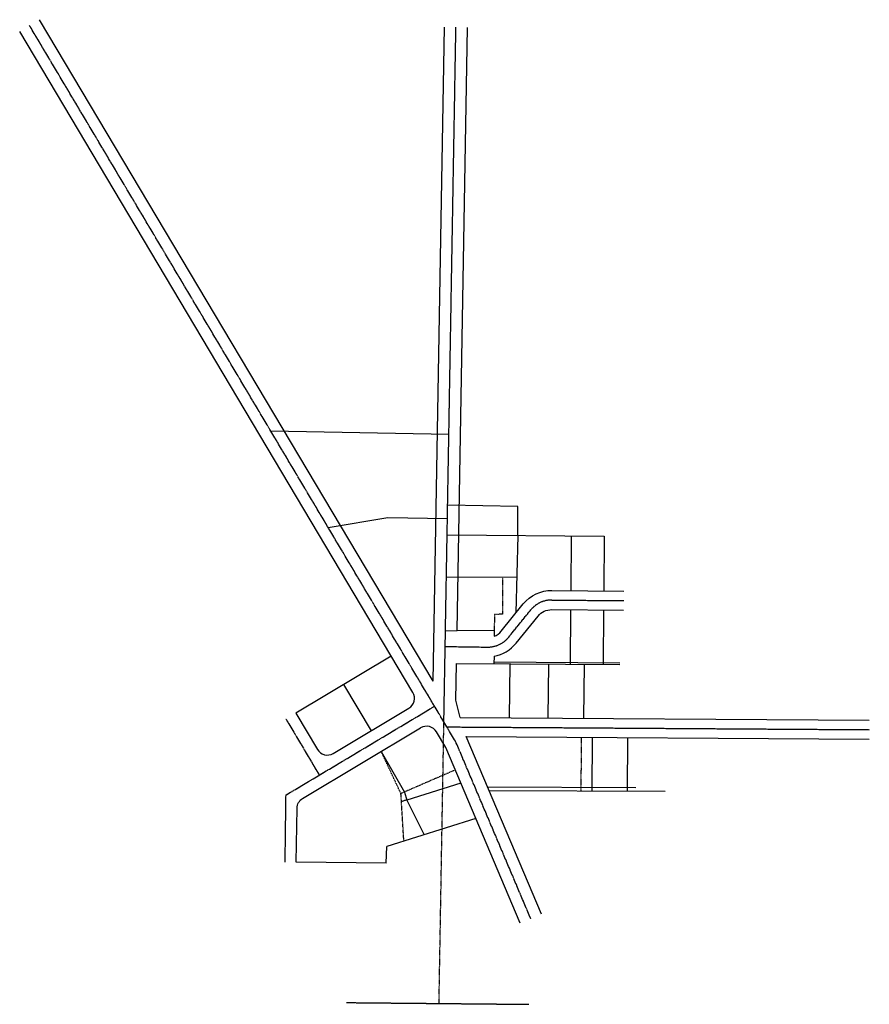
# Model space of a CAD drawing. Header units: feet. Extents: x 1487484 to 1496741, y 336396 to 341224.
# Tile 2 of 2: x 1494525 to 1496741, y 336396 to 338963. Entities that reach past the tile are written whole.
import ezdxf

# ---------------------------------------------------------------- set-up
doc = ezdxf.new("R2010")
doc.units = ezdxf.units.FT
doc.header["$MEASUREMENT"] = 0
for name, pattern in [('B', [0.3, 0.25, -0.05]), ('cl', [5, 0.09375, -0.09375, 4.625, -0.09375, 0.09375]), ('F', [0.15, 0.1, -0.05]), ('OhDOT_USTN2', [0.11, 0.069, -0.041])]:
    doc.linetypes.add(name, pattern=pattern)
for name, color, linetype in [('DV_X_Property_Line', 80, 'Continuous'), ('DV_X_Section_VMS_Line', 10, 'OhDOT_USTN2'), ('RW_X_CL', 180, 'cl'), ('RW_X_Esmt_U', 11, 'esmtuex'), ('RW_X_Right_of_Way', 50, 'rowex'), ('SC_Scratch15', 7, 'Continuous')]:
    doc.layers.add(name, color=color, linetype=linetype)
doc.styles.add('Straight-Normal', font='font30.shx', dxfattribs={"height": 0.1})
doc.linetypes.add('esmtuex', pattern='A,0.75,-0.1,["Ex U",Straight-Normal,S=1,R=0,X=0,Y=-0.06],-0.45,0.75,-0.3,0.75,-0.3,0.75,-0.3,0.75,-0.3', length=5.5)
doc.linetypes.add('rowex', pattern='A,0.75,-0.05,["Ex R/W",Straight-Normal,S=1,R=0,X=0,Y=-0.06],-0.7,0.75,-0.3,0.75,-0.3,0.75,-0.3,0.75,-0.3', length=5.7)

msp = doc.modelspace()

# ---------------------------------------------------------------- linework, layer by layer
at = {"layer": 'DV_X_Property_Line'}
for p, q in [((1495179.9, 337891.2), (1495644.6, 337882.4)), ((1495824.8, 337694), (1495641.7, 337697.6)), ((1495824.3, 337618.5), (1495824.8, 337694)), ((1495329.9, 337639.3), (1495485.2, 337665.1)), ((1495485.2, 337665.1), (1495640.8, 337662.5)), ((1495640.1, 337620), (1496049.5, 337616.6)), ((1495824.3, 337618.5), (1495819.4, 337416.4)), ((1495963.9, 337617.3), (1495962.9, 337474.8)), ((1496049.5, 337616.6), (1496048.4, 337474.1)), ((1495821.6, 337508.6), (1495638.2, 337509.4)), ((1495962, 337282.6), (1495963, 337424.8)), ((1496047.7, 337282.7), (1496048.7, 337424.1)), ((1495635.7, 337370.1), (1495665.8, 337370.5)), ((1495762.9, 337371.7), (1495762.8, 337355.6)), ((1495494.5, 337304.1), (1495245.5, 337155.4)), ((1495762.3, 337303.8), (1495762.2, 337283.8)), ((1495664.3, 337284.4), (1496090.2, 337281.9)), ((1495803, 337143.4), (1495804.7, 337283.6)), ((1495904.7, 337283), (1495903, 337142.8)), ((1495997.7, 337282.4), (1495996, 337142.2)), ((1495370, 337229.8), (1495441.6, 337109.4)), ((1496018.4, 336951.8), (1496019.3, 337092)), ((1496110.6, 336951.3), (1496111.5, 337091.4)), ((1495468.1, 337055.4), (1495528.8, 336949.8)), ((1495675.6, 336973.1), (1495534.7, 336929)), ((1496208.2, 336950.8), (1495749.2, 336953.3)), ((1495528.8, 336949.8), (1495534.7, 336929)), ((1495534.7, 336929), (1495579.8, 336838.6)), ((1495714.6, 336881), (1495482.8, 336808)), ((1495481.4, 336764.3), (1495482.8, 336808)), ((1495481.4, 336764.3), (1495246.7, 336766.7))]:
    msp.add_line(p, q, dxfattribs=at)
at = {"layer": 'DV_X_Property_Line', "color": 247, "linetype": 'F'}
for p, q in [((1495784.7, 337508.8), (1495784.2, 337413.1)), ((1495784.2, 337413.1), (1495763.4, 337412.7)), ((1495763.4, 337412.7), (1495762.9, 337371.7)), ((1495989.5, 337092.2), (1495988.9, 336952)), ((1495519.6, 336945.8), (1495468.1, 337055.4)), ((1495661.2, 337007.2), (1495519.6, 336945.8)), ((1495527.2, 336822.1), (1495519.6, 336945.8)), ((1495534.7, 336929), (1495520.9, 336924.7))]:
    msp.add_line(p, q, dxfattribs=at)
at = {"layer": 'DV_X_Section_VMS_Line'}
msp.add_line((1495618.9, 336398.7), (1495631.6, 337132.4), dxfattribs=at)
at = {"layer": 'RW_X_CL'}
for p, q in [((1495631.6, 337132.4), (1495663, 338942.9)), ((1495913, 337450.2), (1496100.5, 337448.6)), ((1495800.6, 337353.4), (1495858, 337424.3)), ((1495635, 337329.1), (1495745.2, 337327.5)), ((1495219, 336941.5), (1495607.2, 337173.4)), ((1495219.8, 337140), (1495306.7, 336993.9)), ((1495639.3, 337119.5), (1496740.8, 337112.3)), ((1495219, 336941.5), (1495216.7, 336767.1))]:
    msp.add_line(p, q, dxfattribs=at)
at = {"layer": 'RW_X_CL', "flags": 128}
msp.add_lwpolyline([(1495858.1, 336619.5), (1495663.1, 337079.5), (1494551.1, 338947.4)], dxfattribs=at)
at = {"layer": 'RW_X_CL'}
for centre, start, end in [((1495912.4, 337380.2), 89.512, 141.012), ((1495746.2, 337397.5), 269.162, 321.012)]:
    msp.add_arc(centre, 70, start, end, dxfattribs=at)
at = {"layer": 'RW_X_Esmt_U', "ltscale": 0.7}
for p, q in [((1495762.3, 337288.8), (1496090.2, 337286.9)), ((1495744.9, 336963.4), (1496132, 336961.2))]:
    msp.add_line(p, q, dxfattribs=at)
at = {"layer": 'RW_X_Right_of_Way', "ltscale": 0.7}
for p, q in [((1495603.5, 337238.4), (1494576.9, 338962.8)), ((1495550.8, 337209.5), (1494525.4, 338932.1)), ((1495603.5, 337238.4), (1495633, 338943.5)), ((1495665.8, 337370.5), (1495692.9, 338942.4)), ((1495913.2, 337475.2), (1496101.1, 337473.6)), ((1495781.2, 337369.1), (1495838.5, 337440)), ((1495912.7, 337425.2), (1496099.9, 337423.6)), ((1495820, 337337.7), (1495877.4, 337408.5)), ((1495665.8, 337370.5), (1495762.9, 337371.7)), ((1495662.6, 337189.6), (1495664.3, 337284.4)), ((1495673.6, 337144.3), (1495662.6, 337189.6)), ((1495342.9, 337050.5), (1495540.4, 337168.4)), ((1495245.5, 337155.4), (1495301.7, 337060.9)), ((1495673.6, 337144.3), (1496741, 337137.3)), ((1495263.2, 336933), (1495571, 337116.8)), ((1495636.3, 337066), (1495612.2, 337106.4)), ((1495885.7, 336631.2), (1495689.5, 337094.2)), ((1495689.5, 337094.2), (1496740.7, 337087.3)), ((1495830.5, 336607.8), (1495636.3, 337066)), ((1495246.7, 336766.7), (1495248.6, 336907.6))]:
    msp.add_line(p, q, dxfattribs=at)
at = {"layer": 'RW_X_Right_of_Way', "ltscale": 0.7, "flags": 128}
for points in [[(1495838.5, 337440, -0.228571), (1495913.2, 337475.2)], [(1495877.4, 337408.5, -0.228571), (1495912.7, 337425.2)], [(1495612.2, 337106.4, 0.414631), (1495571, 337116.8)], [(1495248.6, 336907.6, -0.260372), (1495263.2, 336933)]]:
    msp.add_lwpolyline(points, format="xyb", dxfattribs=at)
at = {"layer": 'RW_X_Right_of_Way', "ltscale": 0.7}
for centre, radius, start, end in [((1495746.2, 337397.5), 45, 291.5999, 321.012), ((1495746.2, 337397.5), 95, 279.7927, 321.012), ((1495525, 337194.2), 30, 300.8478, 30.7661), ((1495327.5, 337076.2), 30, 210.7533, 300.8478)]:
    msp.add_arc(centre, radius, start, end, dxfattribs=at)
at = {"layer": 'SC_Scratch15', "color": 7, "linetype": 'B'}
msp.add_line((1495377.9, 336401), (1495852.8, 336396.5), dxfattribs=at)

doc.saveas('drawing.dxf')
